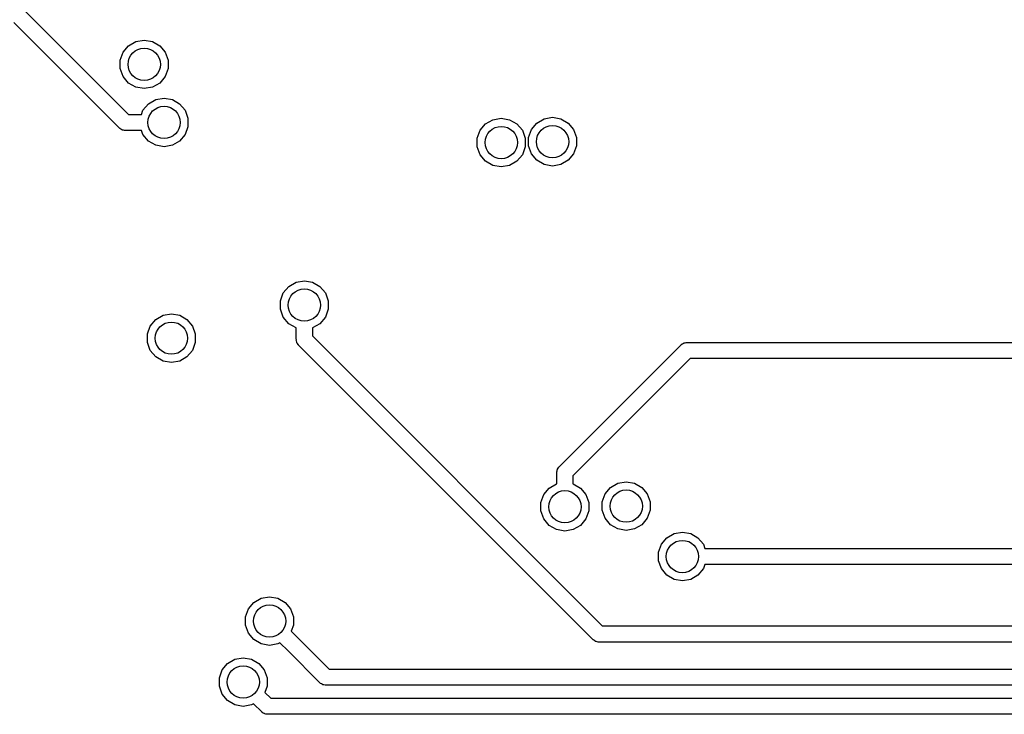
# Model space of a CAD drawing. Extents: x 85.4 to 167.1, y -165.3 to -88.8.
# Tile 7 of 12: x 119.9 to 132.1, y -124.9 to -116.3. Entities that reach past the tile are written whole.
import ezdxf

# ---------------------------------------------------------------- set-up
doc = ezdxf.new("R2010")
doc.units = 0
doc.header["$MEASUREMENT"] = 0
doc.layers.add('BLACK', color=7, linetype='CONTINUOUS')

msp = doc.modelspace()

# ---------------------------------------------------------------- linework, layer by layer
at = {"layer": 'Black'}
for p, q in [((119.983, -116.214), (121.262, -117.493)), ((121.15, -117.664), (119.842, -116.356)), ((121.263, -116.643), (121.353, -116.591)), ((121.353, -116.591), (121.456, -116.573)), ((121.456, -116.573), (121.559, -116.591)), ((121.559, -116.591), (121.65, -116.643)), ((121.16, -116.822), (121.195, -116.724)), ((121.195, -116.724), (121.263, -116.643)), ((121.65, -116.643), (121.717, -116.724)), ((121.717, -116.724), (121.753, -116.822)), ((121.16, -116.926), (121.16, -116.822)), ((121.753, -116.822), (121.753, -116.926)), ((121.195, -117.025), (121.16, -116.926)), ((121.753, -116.926), (121.717, -117.025)), ((121.263, -117.105), (121.195, -117.025)), ((121.353, -117.157), (121.263, -117.105)), ((121.65, -117.105), (121.559, -117.157)), ((121.717, -117.025), (121.65, -117.105)), ((121.456, -117.175), (121.353, -117.157)), ((121.559, -117.157), (121.456, -117.175)), ((121.508, -117.363), (121.599, -117.31)), ((121.599, -117.31), (121.702, -117.292)), ((121.702, -117.292), (121.805, -117.31)), ((121.805, -117.31), (121.895, -117.363)), ((121.422, -117.493), (121.441, -117.443)), ((121.441, -117.443), (121.508, -117.363)), ((121.895, -117.363), (121.962, -117.443)), ((121.962, -117.443), (121.998, -117.541)), ((121.262, -117.493), (121.422, -117.493)), ((121.998, -117.541), (121.998, -117.646)), ((125.686, -117.611), (125.777, -117.559)), ((125.777, -117.559), (125.88, -117.541)), ((125.88, -117.541), (125.983, -117.559)), ((125.983, -117.559), (126.073, -117.611)), ((126.321, -117.601), (126.412, -117.549)), ((126.412, -117.549), (126.515, -117.53)), ((126.515, -117.53), (126.618, -117.549)), ((126.618, -117.549), (126.708, -117.601)), ((121.154, -117.667), (121.15, -117.664)), ((121.157, -117.67), (121.154, -117.667)), ((121.168, -117.677), (121.157, -117.67)), ((121.179, -117.684), (121.168, -117.677)), ((121.183, -117.685), (121.179, -117.684)), ((121.187, -117.687), (121.183, -117.685)), ((121.2, -117.69), (121.187, -117.687)), ((121.212, -117.693), (121.2, -117.69)), ((121.217, -117.693), (121.212, -117.693)), ((121.221, -117.693), (121.217, -117.693)), ((121.422, -117.693), (121.221, -117.693)), ((121.441, -117.744), (121.422, -117.693)), ((121.998, -117.646), (121.962, -117.744)), ((125.583, -117.79), (125.619, -117.691)), ((125.619, -117.691), (125.686, -117.611)), ((126.073, -117.611), (126.141, -117.691)), ((126.141, -117.691), (126.176, -117.79)), ((126.218, -117.779), (126.254, -117.681)), ((126.254, -117.681), (126.321, -117.601)), ((126.708, -117.601), (126.776, -117.681)), ((126.776, -117.681), (126.811, -117.779)), ((121.508, -117.824), (121.441, -117.744)), ((121.599, -117.876), (121.508, -117.824)), ((121.895, -117.824), (121.805, -117.876)), ((121.962, -117.744), (121.895, -117.824)), ((125.583, -117.894), (125.583, -117.79)), ((126.176, -117.79), (126.176, -117.894)), ((126.218, -117.884), (126.218, -117.779)), ((126.811, -117.779), (126.811, -117.884)), ((121.702, -117.895), (121.599, -117.876)), ((121.805, -117.876), (121.702, -117.895)), ((125.619, -117.993), (125.583, -117.894)), ((126.176, -117.894), (126.141, -117.993)), ((126.254, -117.982), (126.218, -117.884)), ((126.811, -117.884), (126.776, -117.982)), ((125.686, -118.073), (125.619, -117.993)), ((125.777, -118.125), (125.686, -118.073)), ((126.073, -118.073), (125.983, -118.125)), ((126.141, -117.993), (126.073, -118.073)), ((126.321, -118.062), (126.254, -117.982)), ((126.412, -118.115), (126.321, -118.062)), ((126.708, -118.062), (126.618, -118.115)), ((126.776, -117.982), (126.708, -118.062)), ((125.88, -118.143), (125.777, -118.125)), ((125.983, -118.125), (125.88, -118.143)), ((126.515, -118.133), (126.412, -118.115)), ((126.618, -118.115), (126.515, -118.133)), ((123.179, -119.704), (123.247, -119.624)), ((123.247, -119.624), (123.337, -119.572)), ((123.337, -119.572), (123.44, -119.554)), ((123.44, -119.554), (123.543, -119.572)), ((123.543, -119.572), (123.634, -119.624)), ((123.634, -119.624), (123.701, -119.704)), ((123.144, -119.803), (123.179, -119.704)), ((123.701, -119.704), (123.737, -119.803)), ((123.144, -119.907), (123.144, -119.803)), ((123.179, -120.005), (123.144, -119.907)), ((123.737, -119.907), (123.701, -120.005)), ((123.737, -119.803), (123.737, -119.907)), ((121.599, -120.034), (121.69, -119.982)), ((121.69, -119.982), (121.793, -119.964)), ((121.793, -119.964), (121.896, -119.982)), ((121.896, -119.982), (121.986, -120.034)), ((123.247, -120.086), (123.179, -120.005)), ((123.701, -120.005), (123.634, -120.086)), ((121.496, -120.213), (121.532, -120.115)), ((121.532, -120.115), (121.599, -120.034)), ((121.986, -120.034), (122.054, -120.115)), ((122.054, -120.115), (122.089, -120.213)), ((123.337, -120.138), (123.247, -120.086)), ((123.34, -120.138), (123.337, -120.138)), ((123.34, -120.279), (123.34, -120.138)), ((123.543, -120.138), (123.54, -120.138)), ((123.54, -120.138), (123.54, -120.238)), ((123.634, -120.086), (123.543, -120.138)), ((121.496, -120.317), (121.496, -120.213)), ((122.089, -120.213), (122.089, -120.317)), ((123.54, -120.238), (127.131, -123.829)), ((121.532, -120.416), (121.496, -120.317)), ((122.089, -120.317), (122.054, -120.416)), ((123.341, -120.283), (123.34, -120.279)), ((123.34, -120.288), (123.341, -120.283)), ((123.344, -120.3), (123.34, -120.288)), ((123.346, -120.313), (123.344, -120.3)), ((123.348, -120.317), (123.346, -120.313)), ((123.349, -120.321), (123.348, -120.317)), ((123.357, -120.332), (123.349, -120.321)), ((123.363, -120.343), (123.357, -120.332)), ((123.367, -120.346), (123.363, -120.343)), ((123.369, -120.35), (123.367, -120.346)), ((127.019, -124), (123.369, -120.35)), ((126.597, -121.858), (128.107, -120.347)), ((128.107, -120.347), (128.111, -120.345)), ((128.111, -120.345), (128.114, -120.341)), ((128.114, -120.341), (128.125, -120.335)), ((128.125, -120.335), (128.136, -120.327)), ((128.136, -120.327), (128.14, -120.326)), ((128.14, -120.326), (128.144, -120.324)), ((128.144, -120.324), (128.157, -120.322)), ((128.157, -120.322), (128.169, -120.318)), ((128.169, -120.318), (128.174, -120.319)), ((128.174, -120.319), (128.178, -120.318)), ((128.178, -120.318), (134.942, -120.318)), ((121.599, -120.496), (121.532, -120.416)), ((121.69, -120.548), (121.599, -120.496)), ((121.986, -120.496), (121.896, -120.548)), ((122.054, -120.416), (121.986, -120.496)), ((128.22, -120.518), (126.768, -121.97)), ((134.942, -120.518), (128.22, -120.518)), ((121.793, -120.566), (121.69, -120.548)), ((121.896, -120.548), (121.793, -120.566)), ((126.591, -121.864), (126.594, -121.862)), ((126.594, -121.862), (126.597, -121.858)), ((126.568, -121.92), (126.571, -121.907)), ((126.568, -121.924), (126.568, -121.92)), ((126.568, -121.929), (126.568, -121.924)), ((126.568, -122.069), (126.568, -121.929)), ((126.571, -121.907), (126.574, -121.894)), ((126.574, -121.894), (126.576, -121.891)), ((126.576, -121.891), (126.577, -121.886)), ((126.577, -121.886), (126.584, -121.876)), ((126.584, -121.876), (126.591, -121.864)), ((126.768, -121.97), (126.768, -122.069)), ((126.474, -122.122), (126.565, -122.07)), ((126.565, -122.07), (126.568, -122.069)), ((126.768, -122.069), (126.771, -122.07)), ((126.771, -122.07), (126.861, -122.122)), ((127.234, -122.114), (127.325, -122.062)), ((127.325, -122.062), (127.428, -122.044)), ((127.428, -122.044), (127.531, -122.062)), ((127.531, -122.062), (127.621, -122.114)), ((126.371, -122.301), (126.407, -122.202)), ((126.407, -122.202), (126.474, -122.122)), ((126.861, -122.122), (126.928, -122.202)), ((126.928, -122.202), (126.964, -122.301)), ((127.131, -122.293), (127.167, -122.194)), ((127.167, -122.194), (127.234, -122.114)), ((127.621, -122.114), (127.688, -122.194)), ((127.688, -122.194), (127.724, -122.293)), ((126.371, -122.405), (126.371, -122.301)), ((126.964, -122.301), (126.964, -122.405)), ((127.131, -122.397), (127.131, -122.293)), ((127.724, -122.293), (127.724, -122.397)), ((126.407, -122.504), (126.371, -122.405)), ((126.964, -122.405), (126.928, -122.504)), ((127.167, -122.496), (127.131, -122.397)), ((127.724, -122.397), (127.688, -122.496)), ((126.474, -122.584), (126.407, -122.504)), ((126.565, -122.636), (126.474, -122.584)), ((126.861, -122.584), (126.771, -122.636)), ((126.928, -122.504), (126.861, -122.584)), ((127.234, -122.576), (127.167, -122.496)), ((127.325, -122.628), (127.234, -122.576)), ((127.621, -122.576), (127.531, -122.628)), ((127.688, -122.496), (127.621, -122.576)), ((126.668, -122.654), (126.565, -122.636)), ((126.771, -122.636), (126.668, -122.654)), ((127.428, -122.646), (127.325, -122.628)), ((127.531, -122.628), (127.428, -122.646)), ((127.93, -122.738), (128.021, -122.686)), ((128.021, -122.686), (128.124, -122.668)), ((128.124, -122.668), (128.227, -122.686)), ((128.227, -122.686), (128.317, -122.738)), ((127.827, -122.917), (127.863, -122.818)), ((127.863, -122.818), (127.93, -122.738)), ((128.317, -122.738), (128.385, -122.818)), ((128.385, -122.818), (128.403, -122.869)), ((127.827, -123.021), (127.827, -122.917)), ((128.403, -122.869), (128.548, -122.869)), ((128.548, -122.869), (133.701, -122.869)), ((127.863, -123.119), (127.827, -123.021)), ((128.403, -123.069), (128.385, -123.119)), ((128.548, -123.069), (128.403, -123.069)), ((133.742, -123.069), (128.548, -123.069)), ((127.93, -123.2), (127.863, -123.119)), ((128.021, -123.252), (127.93, -123.2)), ((128.317, -123.2), (128.227, -123.252)), ((128.385, -123.119), (128.317, -123.2)), ((128.124, -123.27), (128.021, -123.252)), ((128.227, -123.252), (128.124, -123.27)), ((122.748, -123.617), (122.816, -123.537)), ((122.816, -123.537), (122.906, -123.485)), ((122.906, -123.485), (123.009, -123.467)), ((123.009, -123.467), (123.112, -123.485)), ((123.112, -123.485), (123.203, -123.537)), ((123.203, -123.537), (123.27, -123.617)), ((122.713, -123.715), (122.748, -123.617)), ((123.27, -123.617), (123.306, -123.715)), ((122.713, -123.82), (122.713, -123.715)), ((123.306, -123.715), (123.306, -123.82)), ((122.748, -123.918), (122.713, -123.82)), ((122.816, -123.998), (122.748, -123.918)), ((123.306, -123.82), (123.278, -123.895)), ((123.278, -123.895), (123.38, -123.997)), ((127.131, -123.829), (138.923, -123.829)), ((122.906, -124.051), (122.816, -123.998)), ((123.009, -124.069), (122.906, -124.051)), ((123.112, -124.051), (123.009, -124.069)), ((123.137, -124.037), (123.112, -124.051)), ((123.238, -124.138), (123.137, -124.037)), ((123.38, -123.997), (123.38, -123.997)), ((123.38, -123.997), (123.746, -124.363)), ((127.023, -124.002), (127.019, -124)), ((127.026, -124.006), (127.023, -124.002)), ((127.037, -124.012), (127.026, -124.006)), ((127.048, -124.02), (127.037, -124.012)), ((127.052, -124.021), (127.048, -124.02)), ((127.056, -124.023), (127.052, -124.021)), ((127.069, -124.025), (127.056, -124.023)), ((127.081, -124.029), (127.069, -124.025)), ((127.086, -124.028), (127.081, -124.029)), ((127.09, -124.029), (127.086, -124.028)), ((138.923, -124.029), (127.09, -124.029)), ((123.634, -124.534), (123.238, -124.138)), ((123.238, -124.138), (123.238, -124.138)), ((122.422, -124.373), (122.49, -124.293)), ((122.49, -124.293), (122.58, -124.24)), ((122.58, -124.24), (122.683, -124.222)), ((122.683, -124.222), (122.786, -124.24)), ((122.786, -124.24), (122.877, -124.293)), ((122.877, -124.293), (122.944, -124.373)), ((122.387, -124.471), (122.422, -124.373)), ((122.944, -124.373), (122.98, -124.471)), ((123.746, -124.363), (138.292, -124.363)), ((122.387, -124.576), (122.387, -124.471)), ((122.98, -124.471), (122.98, -124.576)), ((123.638, -124.537), (123.634, -124.534)), ((123.641, -124.54), (123.638, -124.537)), ((123.652, -124.547), (123.641, -124.54)), ((122.422, -124.674), (122.387, -124.576)), ((122.98, -124.576), (122.952, -124.651)), ((122.952, -124.651), (123.025, -124.723)), ((123.663, -124.554), (123.652, -124.547)), ((123.667, -124.555), (123.663, -124.554)), ((123.671, -124.557), (123.667, -124.555)), ((123.683, -124.56), (123.671, -124.557)), ((123.696, -124.563), (123.683, -124.56)), ((123.7, -124.563), (123.696, -124.563)), ((123.705, -124.563), (123.7, -124.563)), ((138.251, -124.563), (123.705, -124.563)), ((122.49, -124.754), (122.422, -124.674)), ((122.58, -124.806), (122.49, -124.754)), ((123.025, -124.723), (137.243, -124.723)), ((122.683, -124.825), (122.58, -124.806)), ((122.786, -124.806), (122.683, -124.825)), ((122.811, -124.792), (122.786, -124.806)), ((122.912, -124.894), (122.811, -124.792)), ((122.916, -124.897), (122.912, -124.894)), ((122.919, -124.9), (122.916, -124.897)), ((122.93, -124.907), (122.919, -124.9)), ((122.941, -124.914), (122.93, -124.907)), ((122.945, -124.915), (122.941, -124.914)), ((122.949, -124.917), (122.945, -124.915)), ((122.962, -124.92), (122.949, -124.917)), ((122.974, -124.923), (122.962, -124.92)), ((122.979, -124.923), (122.974, -124.923)), ((122.983, -124.923), (122.979, -124.923)), ((137.201, -124.923), (122.983, -124.923))]:
    msp.add_line(p, q, dxfattribs=at)
for centre in [(121.456, -116.874), (121.702, -117.593), (125.88, -117.842), (126.515, -117.832), (123.44, -119.855), (121.793, -120.265), (126.668, -122.353), (127.428, -122.345), (128.124, -122.969), (123.009, -123.768), (122.683, -124.523)]:
    msp.add_circle(centre, 0.2, dxfattribs=at)

doc.saveas('drawing.dxf')
